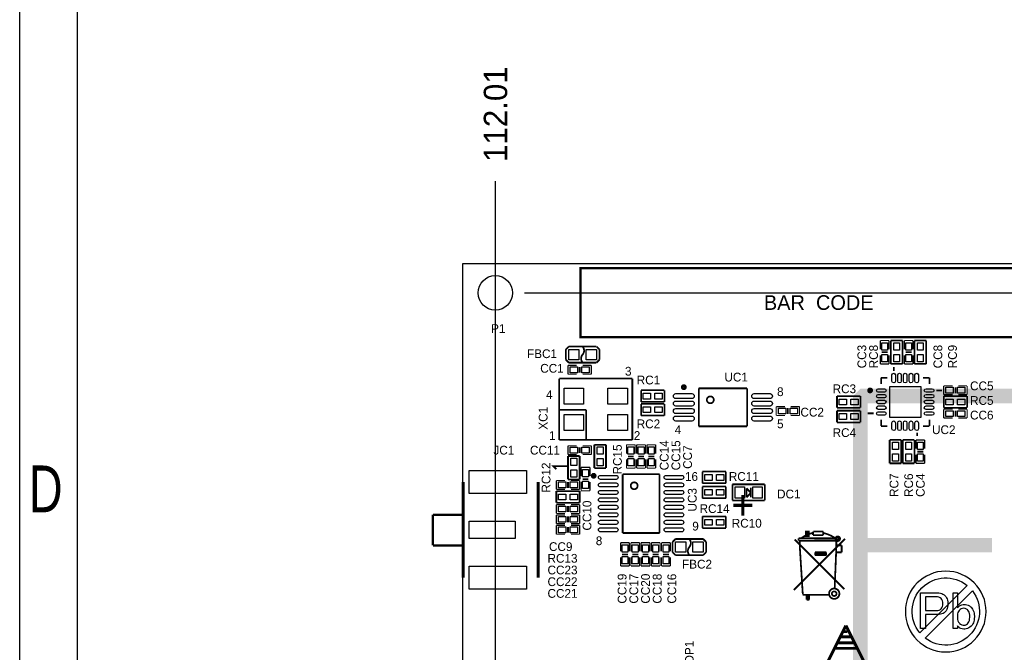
# Model space of a CAD drawing. Extents: x -38 to 372, y -82 to 205.
# Tile 3 of 29: x -38 to 47, y 25 to 80. Entities that reach past the tile are written whole.
import ezdxf

# ---------------------------------------------------------------- set-up
doc = ezdxf.new("R2010")
doc.units = 0
for name, color, linetype in [('BOARD_GEOMETRY_DIMENSION', 2, 'CONTINUOUS'), ('BOARD_GEOMETRY_OUTLINE', 3, 'CONTINUOUS'), ('BOARD_GEOMETRY_SILKSCREEN_TOP', 1, 'CONTINUOUS'), ('PACKAGE_GEOMETRY_SILKSCREEN_TOP', 4, 'CONTINUOUS'), ('PIN_TOP', 5, 'CONTINUOUS'), ('REF_DES_SILKSCREEN_TOP', 6, 'CONTINUOUS')]:
    doc.layers.add(name, color=color, linetype=linetype)

msp = doc.modelspace()

# ---------------------------------------------------------------- linework, layer by layer
at = {"layer": 'BOARD_GEOMETRY_DIMENSION'}
msp.add_lwpolyline([(-38.48354, -81.604612), (-38.48354, 205.395322), (371.516402, 205.395322), (371.516402, -81.604612)], close=True, dxfattribs=at)
for points in [[(-33.48355, 200.395332), (-33.48355, -76.604368)], [(2.845054, 5.08), (2.845054, 65.659)], [(5.37337, 55.96001), (120.4722, 55.96001)]]:
    msp.add_lwpolyline(points, dxfattribs=at)
at = {"layer": 'BOARD_GEOMETRY_DIMENSION', "const_width": 1.27}
for points in [[(50.8, 46.99), (34.798, 46.99), (34.544, 46.736), (34.544, 14.986)], [(34.544, 34.036), (45.974, 34.036)]]:
    msp.add_lwpolyline(points, dxfattribs=at)
at = {"layer": 'BOARD_GEOMETRY_OUTLINE'}
msp.add_lwpolyline([(0, 0), (0, 58.49874), (99.9998, 58.49874), (99.9998, 0)], close=True, dxfattribs=at)
at = {"layer": 'BOARD_GEOMETRY_SILKSCREEN_TOP'}
for points in [[(-38.48354, -81.604612), (-38.48354, 205.395322), (371.516402, 205.395322), (371.516402, -81.604612)], [(41.99001, 28.338272), (41.920414, 28.25369), (41.910254, 28.24353), (41.825672, 28.170886), (41.72966, 28.11145), (41.622726, 28.065984), (41.503854, 28.03271), (41.374568, 28.013406), (41.235376, 28.006548), (40.196262, 28.006548), (40.196262, 26.783792), (39.776654, 26.783792), (39.776654, 29.904182), (41.235376, 29.904182), (41.36771, 29.89707), (41.490646, 29.874718), (41.606724, 29.838396), (41.712642, 29.787088), (41.811448, 29.72054), (41.89222, 29.648912), (41.966896, 29.56306), (42.028364, 29.467302), (42.076878, 29.361384), (42.1132, 29.245306), (42.136314, 29.119322), (42.14749, 28.982924), (42.14749, 28.937712), (42.141394, 28.794202), (42.122344, 28.663138), (42.090848, 28.54325), (42.046398, 28.435046)], [(41.144698, 29.55798), (40.196262, 29.55798), (40.196262, 28.353512), (41.144698, 28.353512), (41.27881, 28.364688), (41.395904, 28.398978), (41.496742, 28.456382), (41.546018, 28.499816), (41.618916, 28.590494), (41.67124, 28.695396), (41.701466, 28.815538), (41.709594, 28.937712), (41.70045, 29.081984), (41.673272, 29.205936), (41.627806, 29.309822), (41.564306, 29.393642), (41.47058, 29.469334), (41.364408, 29.521658), (41.245536, 29.551122)], [(44.153836, 26.984452), (44.064174, 26.906728), (43.964352, 26.844244), (43.855386, 26.797762), (43.737276, 26.76652), (43.60926, 26.750518), (43.533568, 26.74747), (43.397424, 26.75636), (43.276266, 26.784808), (43.171364, 26.832052), (43.080432, 26.897838), (43.004994, 26.98242), (42.968672, 27.040078), (42.968672, 26.783792), (42.60342, 26.783792), (42.60342, 29.904182), (42.968672, 29.904182), (42.968672, 28.590494), (43.057318, 28.686506), (43.15333, 28.763214), (43.257216, 28.820618), (43.367198, 28.859988), (43.484038, 28.880054), (43.551856, 28.882086), (43.68292, 28.873958), (43.803824, 28.849828), (43.916854, 28.809442), (44.02074, 28.753054), (44.116752, 28.68041), (44.153836, 28.645104), (44.22775, 28.5623), (44.290234, 28.46959), (44.342558, 28.367482), (44.38396, 28.256484), (44.414186, 28.136596), (44.435522, 28.007564), (44.444666, 27.868118), (44.445428, 27.805634), (44.440348, 27.665426), (44.424346, 27.533346), (44.396152, 27.410156), (44.357798, 27.29611), (44.308268, 27.191208), (44.247816, 27.09545), (44.177204, 27.008582)], [(43.533568, 28.554172), (43.41749, 28.541218), (43.307508, 28.500832), (43.202606, 28.433268), (43.13301, 28.371546), (43.061382, 28.2829), (43.010836, 28.179014), (42.979848, 28.058872), (42.968672, 27.923744), (42.968672, 27.696668), (42.979848, 27.568652), (43.011852, 27.451558), (43.065446, 27.34564), (43.141138, 27.249882), (43.151298, 27.239722), (43.249088, 27.159966), (43.357038, 27.10561), (43.474132, 27.079194), (43.533568, 27.076146), (43.656758, 27.092402), (43.76547, 27.140916), (43.84421, 27.2034), (43.91279, 27.286204), (43.966384, 27.383994), (44.00677, 27.494992), (44.032932, 27.620976), (44.044108, 27.760168), (44.045124, 27.805634), (44.038012, 27.957018), (44.017692, 28.09113), (43.985434, 28.208224), (43.939206, 28.308046), (43.879516, 28.389834), (43.862498, 28.407868), (43.76166, 28.48864), (43.652694, 28.53817), (43.534584, 28.554172)]]:
    msp.add_lwpolyline(points, close=True, dxfattribs=at)
msp.add_lwpolyline([(-33.48355, 200.395332), (-33.48355, -76.604368)], dxfattribs=at)
for points, const_width in [([(9.144, 40.894), (7.874, 40.894), (8.128, 40.64)], 0.1524), ([(33.2867, 27.051), (25.7683, 12.065)], 0.254), ([(33.0835, 26.5176), (33.4137, 26.5176)], 0.254), ([(40.7797, 12.065), (33.2867, 27.051)], 0.254), ([(32.5755, 25.5524), (33.9725, 25.5524)], 0.254), ([(32.8549, 26.0604), (33.6931, 26.0604)], 0.254), ([(32.3977, 25.0698), (34.2265, 25.0698)], 0.254)]:
    msp.add_lwpolyline(points, dxfattribs=dict(at, const_width=const_width))
for points in [[(45.467524, 28.269946, 1), (38.454076, 28.270454, 1)], [(39.69766, 26.420318, -0.904498), (43.810428, 30.533086)], [(44.273724, 30.05709, -0.879921), (40.173656, 25.957276)]]:
    msp.add_lwpolyline(points, format="xyb", close=True, dxfattribs=at)
at = {"layer": 'PACKAGE_GEOMETRY_SILKSCREEN_TOP'}
for points, const_width in [([(10.242042, 58.117994), (52.241958, 58.117994), (52.241958, 52.118006), (10.242042, 52.118006)], 0.2032), ([(29.8196, 35.2171), (29.8196, 34.8107), (30.0482, 34.8107), (30.0482, 35.2171)], 0.1524)]:
    msp.add_lwpolyline(points, close=True, dxfattribs=dict(at, const_width=const_width))
for points, const_width in [([(9.2075, 51.2953), (8.9535, 51.0413)], 0.1524), ([(11.6205, 51.2953), (9.2075, 51.2953)], 0.1524), ([(11.8745, 51.0413), (11.6205, 51.2953)], 0.1524), ([(36.2712, 51.816), (36.2712, 51.054)], 0.1016), ([(37.0332, 51.816), (36.2712, 51.816)], 0.1016), ([(37.0332, 51.054), (37.0332, 51.816)], 0.1016), ([(37.1856, 49.784), (37.1856, 51.816)], 0.1524), ([(37.1856, 51.816), (38.2016, 51.816)], 0.1524), ([(38.2016, 51.816), (38.2016, 49.784)], 0.1524), ([(38.354, 51.816), (38.354, 51.054)], 0.1016), ([(39.116, 51.816), (38.354, 51.816)], 0.1016), ([(39.116, 51.054), (39.116, 51.816)], 0.1016), ([(39.243, 49.784), (39.243, 51.816)], 0.1524), ([(39.243, 51.816), (40.259, 51.816)], 0.1524), ([(40.259, 51.816), (40.259, 49.784)], 0.1524), ([(8.9535, 51.0413), (8.9535, 50.1523)], 0.1524), ([(11.8745, 50.1523), (11.8745, 51.0413)], 0.1524), ([(36.2712, 50.546), (36.2712, 49.784)], 0.1016), ([(36.3982, 50.8), (36.9062, 50.8)], 0.1524), ([(37.0332, 49.784), (37.0332, 50.546)], 0.1016), ([(38.354, 50.546), (38.354, 49.784)], 0.1016), ([(38.481, 50.8), (38.989, 50.8)], 0.1524), ([(39.116, 49.784), (39.116, 50.546)], 0.1016), ([(8.9535, 50.1523), (9.2075, 49.8983)], 0.1524), ([(9.144, 49.657), (9.144, 48.895)], 0.1016), ([(9.906, 49.657), (9.144, 49.657)], 0.1016), ([(9.2075, 49.8983), (11.6205, 49.8983)], 0.1524), ([(11.176, 49.657), (10.414, 49.657)], 0.1016), ([(11.176, 48.895), (11.176, 49.657)], 0.1016), ([(11.6205, 49.8983), (11.8745, 50.1523)], 0.1524), ([(36.2712, 49.784), (37.0332, 49.784)], 0.1016), ([(38.2016, 49.784), (37.1856, 49.784)], 0.1524), ([(38.354, 49.784), (39.116, 49.784)], 0.1016), ([(40.259, 49.784), (39.243, 49.784)], 0.1524), ([(9.144, 48.895), (9.906, 48.895)], 0.1016), ([(10.16, 49.53), (10.16, 49.022)], 0.1524), ([(10.414, 48.895), (11.176, 48.895)], 0.1016), ([(37.446966, 49.1744), (37.446966, 49.53)], 0.1524), ([(8.382, 48.514), (8.382, 43.18)], 0.1524), ([(14.732, 48.514), (8.382, 48.514)], 0.1524), ([(14.732, 43.18), (14.732, 48.514)], 0.1524), ([(36.337494, 48.582072), (36.887658, 48.582072)], 0.1524), ([(36.337494, 48.031908), (36.337494, 48.582072)], 0.1524), ([(40.537638, 48.582072), (39.987474, 48.582072)], 0.1524), ([(40.537638, 48.031908), (40.537638, 48.582072)], 0.1524), ([(41.783, 47.879), (41.783, 47.117)], 0.1016), ([(42.545, 47.879), (41.783, 47.879)], 0.1016), ([(43.815, 47.879), (43.053, 47.879)], 0.1016), ([(43.815, 47.117), (43.815, 47.879)], 0.1016), ([(15.494, 47.498), (17.526, 47.498)], 0.1524), ([(15.494, 46.482), (15.494, 47.498)], 0.1524), ([(17.526, 47.498), (17.526, 46.482)], 0.1524), ([(20.505928, 47.664878), (24.705818, 47.664878)], 0.1524), ([(20.505928, 44.36491), (20.505928, 47.664878)], 0.1524), ([(24.705818, 47.664878), (24.705818, 44.36491)], 0.1524), ([(32.512, 46.99), (34.544, 46.99)], 0.1524), ([(32.512, 45.974), (32.512, 46.99)], 0.1524), ([(34.544, 46.99), (34.544, 45.974)], 0.1524), ([(41.129966, 47.4726), (41.637966, 47.4726)], 0.1524), ([(41.783, 46.99), (43.815, 46.99)], 0.1524), ([(41.783, 45.974), (41.783, 46.99)], 0.1524), ([(41.783, 47.117), (42.545, 47.117)], 0.1016), ([(42.799, 47.752), (42.799, 47.244)], 0.1524), ([(43.053, 47.117), (43.815, 47.117)], 0.1016), ([(43.815, 46.99), (43.815, 45.974)], 0.1524), ([(17.526, 46.482), (15.494, 46.482)], 0.1524), ([(15.494, 46.313598), (17.526, 46.313598)], 0.1524), ([(15.494, 45.297598), (15.494, 46.313598)], 0.1524), ([(17.526, 46.313598), (17.526, 45.297598)], 0.1524), ([(8.382, 45.7962), (10.7188, 45.7962)], 0.1524), ([(10.7188, 45.7962), (10.7188, 43.18)], 0.1524), ([(17.526, 45.297598), (15.494, 45.297598)], 0.1524), ([(27.2288, 46.071028), (27.2288, 45.309028)], 0.1016), ([(27.9908, 46.071028), (27.2288, 46.071028)], 0.1016), ([(27.2288, 45.309028), (27.9908, 45.309028)], 0.1016), ([(28.2448, 45.944028), (28.2448, 45.436028)], 0.1524), ([(29.2608, 46.071028), (28.4988, 46.071028)], 0.1016), ([(28.4988, 45.309028), (29.2608, 45.309028)], 0.1016), ([(29.2608, 45.309028), (29.2608, 46.071028)], 0.1016), ([(34.544, 45.974), (32.512, 45.974)], 0.1524), ([(32.512, 45.72), (34.544, 45.72)], 0.1524), ([(32.512, 44.704), (32.512, 45.72)], 0.1524), ([(34.544, 45.72), (34.544, 44.704)], 0.1524), ([(35.694366, 45.4914), (35.186366, 45.4914)], 0.1524), ([(43.815, 45.974), (41.783, 45.974)], 0.1524), ([(41.783, 45.847), (41.783, 45.085)], 0.1016), ([(42.545, 45.847), (41.783, 45.847)], 0.1016), ([(42.799, 45.72), (42.799, 45.212)], 0.1524), ([(43.815, 45.847), (43.053, 45.847)], 0.1016), ([(43.815, 45.085), (43.815, 45.847)], 0.1016), ([(34.544, 44.704), (32.512, 44.704)], 0.1524), ([(36.337494, 44.932092), (36.337494, 44.381928)], 0.1524), ([(40.537638, 44.932092), (40.537638, 44.381928)], 0.1524), ([(41.783, 45.085), (42.545, 45.085)], 0.1016), ([(43.053, 45.085), (43.815, 45.085)], 0.1016), ([(24.705818, 44.36491), (20.505928, 44.36491)], 0.1524), ([(36.337494, 44.381928), (36.887658, 44.381928)], 0.1524), ([(39.478966, 43.815), (39.478966, 43.5356)], 0.1524), ([(40.537638, 44.381928), (39.987474, 44.381928)], 0.1524), ([(8.382, 43.18), (14.732, 43.18)], 0.1524), ([(11.43, 40.728646), (11.43, 42.760646)], 0.1524), ([(11.43, 42.760646), (12.446, 42.760646)], 0.1524), ([(12.446, 42.760646), (12.446, 40.728646)], 0.1524), ([(14.224, 42.760646), (14.224, 41.998646)], 0.1016), ([(14.986, 42.760646), (14.224, 42.760646)], 0.1016), ([(14.986, 41.998646), (14.986, 42.760646)], 0.1016), ([(15.113, 42.760646), (15.113, 41.998646)], 0.1016), ([(15.875, 42.760646), (15.113, 42.760646)], 0.1016), ([(15.875, 41.998646), (15.875, 42.760646)], 0.1016), ([(16.002, 42.760646), (16.002, 41.998646)], 0.1016), ([(16.764, 42.760646), (16.002, 42.760646)], 0.1016), ([(16.764, 41.998646), (16.764, 42.760646)], 0.1016), ([(37.084, 43.18), (38.1, 43.18)], 0.1524), ([(37.084, 41.148), (37.084, 43.18)], 0.1524), ([(38.1, 43.18), (38.1, 41.148)], 0.1524), ([(38.227, 43.18), (39.243, 43.18)], 0.1524), ([(38.227, 41.148), (38.227, 43.18)], 0.1524), ([(39.243, 43.18), (39.243, 41.148)], 0.1524), ([(39.37, 43.18), (39.37, 42.418)], 0.1016), ([(40.132, 43.18), (39.37, 43.18)], 0.1016), ([(40.132, 42.418), (40.132, 43.18)], 0.1016), ([(9.144, 42.672), (9.144, 41.91)], 0.1016), ([(9.906, 42.672), (9.144, 42.672)], 0.1016), ([(9.144, 41.91), (9.906, 41.91)], 0.1016), ([(10.16, 42.545), (10.16, 42.037)], 0.1524), ([(11.176, 42.672), (10.414, 42.672)], 0.1016), ([(10.414, 41.91), (11.176, 41.91)], 0.1016), ([(11.176, 41.91), (11.176, 42.672)], 0.1016), ([(39.37, 41.91), (39.37, 41.148)], 0.1016), ([(40.005, 42.164), (39.497, 42.164)], 0.1524), ([(40.132, 41.148), (40.132, 41.91)], 0.1016), ([(9.144, 39.751), (9.144, 41.783)], 0.1524), ([(9.144, 41.783), (10.16, 41.783)], 0.1524), ([(10.16, 41.783), (10.16, 39.751)], 0.1524), ([(14.224, 41.490646), (14.224, 40.728646)], 0.1016), ([(14.351, 41.744646), (14.859, 41.744646)], 0.1524), ([(14.986, 40.728646), (14.986, 41.490646)], 0.1016), ([(15.113, 41.490646), (15.113, 40.728646)], 0.1016), ([(15.24, 41.744646), (15.748, 41.744646)], 0.1524), ([(15.875, 40.728646), (15.875, 41.490646)], 0.1016), ([(16.002, 41.490646), (16.002, 40.728646)], 0.1016), ([(16.129, 41.744646), (16.637, 41.744646)], 0.1524), ([(16.764, 40.728646), (16.764, 41.490646)], 0.1016), ([(38.1, 41.148), (37.084, 41.148)], 0.1524), ([(39.243, 41.148), (38.227, 41.148)], 0.1524), ([(39.37, 41.148), (40.132, 41.148)], 0.1016), ([(10.287, 40.79621), (10.287, 40.03421)], 0.1016), ([(11.049, 40.79621), (10.287, 40.79621)], 0.1016), ([(11.049, 40.03421), (11.049, 40.79621)], 0.1016), ([(12.446, 40.728646), (11.43, 40.728646)], 0.1524), ([(13.8938, 40.197278), (13.8938, 35.097212)], 0.1524), ([(17.093946, 40.197278), (13.8938, 40.197278)], 0.1524), ([(14.224, 40.728646), (14.986, 40.728646)], 0.1016), ([(15.113, 40.728646), (15.875, 40.728646)], 0.1016), ([(16.002, 40.728646), (16.764, 40.728646)], 0.1016), ([(17.093946, 35.097212), (17.093946, 40.197278)], 0.1524), ([(20.828, 40.43045), (22.86, 40.43045)], 0.1524), ([(20.828, 39.41445), (20.828, 40.43045)], 0.1524), ([(22.86, 40.43045), (22.86, 39.41445)], 0.1524), ([(0.048006, 31.222442), (0.048006, 39.5224)], 0.254), ([(6.547866, 31.222442), (6.547866, 39.5224)], 0.254), ([(8.128, 39.65321), (8.128, 38.89121)], 0.1016), ([(8.89, 39.65321), (8.128, 39.65321)], 0.1016), ([(10.16, 39.751), (9.144, 39.751)], 0.1524), ([(9.144, 39.01821), (9.144, 39.52621)], 0.1524), ([(10.16, 39.65321), (9.398, 39.65321)], 0.1016), ([(10.16, 38.89121), (10.16, 39.65321)], 0.1016), ([(10.287, 39.52621), (10.287, 38.76421)], 0.1016), ([(10.414, 39.78021), (10.922, 39.78021)], 0.1524), ([(11.049, 38.76421), (11.049, 39.52621)], 0.1016), ([(22.86, 39.41445), (20.828, 39.41445)], 0.1524), ([(23.433532, 37.9222), (23.433532, 39.322248)], 0.1524), ([(23.433532, 39.322248), (26.233374, 39.322248)], 0.1524), ([(26.233374, 39.322248), (26.233374, 37.9222)], 0.1524), ([(8.128, 38.735), (10.16, 38.735)], 0.1524), ([(8.128, 37.719), (8.128, 38.735)], 0.1524), ([(8.128, 38.89121), (8.89, 38.89121)], 0.1016), ([(9.398, 38.89121), (10.16, 38.89121)], 0.1016), ([(10.16, 38.735), (10.16, 37.719)], 0.1524), ([(10.287, 38.76421), (11.049, 38.76421)], 0.1016), ([(20.828, 39.130224), (22.86, 39.130224)], 0.1524), ([(20.828, 38.114224), (20.828, 39.130224)], 0.1524), ([(22.86, 39.130224), (22.86, 38.114224)], 0.1524), ([(24.642572, 38.190424), (24.642572, 38.977824)], 0.1524), ([(24.642572, 38.977824), (25.023572, 38.596824)], 0.1524), ([(25.023572, 38.571424), (24.642572, 38.190424)], 0.1524), ([(25.023572, 38.190424), (25.023572, 39.028624)], 0.1524), ([(25.023572, 38.596824), (25.023572, 38.571424)], 0.1524), ([(10.16, 37.719), (8.128, 37.719)], 0.1524), ([(22.86, 38.114224), (20.828, 38.114224)], 0.1524), ([(26.233374, 37.9222), (23.433532, 37.9222)], 0.1524), ([(-2.5908, 36.6776), (-2.5908, 34.0106)], 0.2032), ([(0.048006, 36.6776), (-2.5908, 36.6776)], 0.2032), ([(8.128, 37.553646), (8.128, 36.791646)], 0.1016), ([(8.89, 37.553646), (8.128, 37.553646)], 0.1016), ([(8.128, 36.791646), (8.89, 36.791646)], 0.1016), ([(9.144, 36.918646), (9.144, 37.426646)], 0.1524), ([(10.16, 37.553646), (9.398, 37.553646)], 0.1016), ([(9.398, 36.791646), (10.16, 36.791646)], 0.1016), ([(10.16, 36.791646), (10.16, 37.553646)], 0.1016), ([(8.128, 36.664646), (8.128, 35.902646)], 0.1016), ([(8.89, 36.664646), (8.128, 36.664646)], 0.1016), ([(8.128, 35.902646), (8.89, 35.902646)], 0.1016), ([(9.144, 36.029646), (9.144, 36.537646)], 0.1524), ([(10.16, 36.664646), (9.398, 36.664646)], 0.1016), ([(9.398, 35.902646), (10.16, 35.902646)], 0.1016), ([(10.16, 35.902646), (10.16, 36.664646)], 0.1016), ([(20.828, 36.53028), (22.86, 36.53028)], 0.1524), ([(20.828, 35.51428), (20.828, 36.53028)], 0.1524), ([(22.86, 36.53028), (22.86, 35.51428)], 0.1524), ([(8.128, 35.753294), (8.128, 34.991294)], 0.1016), ([(8.89, 35.753294), (8.128, 35.753294)], 0.1016), ([(9.144, 35.118294), (9.144, 35.626294)], 0.1524), ([(10.16, 35.753294), (9.398, 35.753294)], 0.1016), ([(10.16, 34.991294), (10.16, 35.753294)], 0.1016), ([(13.8938, 35.097212), (17.093946, 35.097212)], 0.1524), ([(22.86, 35.51428), (20.828, 35.51428)], 0.1524), ([(29.9466, 35.2171), (29.9212, 35.2171), (29.9212, 34.8615)], 0.1524), ([(30.4292, 34.9123), (30.4292, 35.2171)], 0.1524), ([(30.4546, 35.2171), (31.3182, 35.2171)], 0.1524), ([(31.3182, 34.9123), (31.3182, 35.2171)], 0.1524), ([(8.128, 34.991294), (8.89, 34.991294)], 0.1016), ([(9.398, 34.991294), (10.16, 34.991294)], 0.1016), ([(13.716, 34.251646), (13.716, 33.489646)], 0.1016), ([(14.478, 34.251646), (13.716, 34.251646)], 0.1016), ([(14.478, 33.489646), (14.478, 34.251646)], 0.1016), ([(14.605, 34.251646), (14.605, 33.489646)], 0.1016), ([(15.367, 34.251646), (14.605, 34.251646)], 0.1016), ([(15.367, 33.489646), (15.367, 34.251646)], 0.1016), ([(15.494, 34.251646), (15.494, 33.489646)], 0.1016), ([(16.256, 34.251646), (15.494, 34.251646)], 0.1016), ([(16.256, 33.489646), (16.256, 34.251646)], 0.1016), ([(16.383, 34.251646), (16.383, 33.489646)], 0.1016), ([(17.145, 34.251646), (16.383, 34.251646)], 0.1016), ([(17.145, 33.489646), (17.145, 34.251646)], 0.1016), ([(17.272, 34.251646), (17.272, 33.489646)], 0.1016), ([(18.034, 34.251646), (17.272, 34.251646)], 0.1016), ([(18.034, 33.489646), (18.034, 34.251646)], 0.1016), ([(18.4785, 34.569146), (18.2245, 34.315146)], 0.1524), ([(18.2245, 34.315146), (18.2245, 33.426146)], 0.1524), ([(20.8915, 34.569146), (18.4785, 34.569146)], 0.1524), ([(21.1455, 34.315146), (20.8915, 34.569146)], 0.1524), ([(21.1455, 33.426146), (21.1455, 34.315146)], 0.1524), ([(33.2105, 34.5948), (28.7655, 30.1498)], 0.1524), ([(33.147, 30.2133), (28.829, 34.5313)], 0.1524), ([(29.16936, 34.6202), (29.16936, 34.41954)], 0.1524), ([(32.4358, 34.4297), (29.16936, 34.41954)], 0.1524), ([(32.385, 34.6329), (29.1846, 34.6329)], 0.1524), ([(29.27604, 34.41954), (29.2862, 33.7947)], 0.1524), ([(31.3182, 34.9123), (30.4292, 34.9123)], 0.1524), ([(32.4612, 34.6329), (32.4358, 33.4137)], 0.1524), ([(-2.5908, 34.0106), (0.048006, 34.0106)], 0.2032), ([(18.2245, 33.426146), (18.4785, 33.172146)], 0.1524), ([(20.8915, 33.172146), (21.1455, 33.426146)], 0.1524), ([(29.2862, 33.7947), (29.5402, 29.7561)], 0.1524), ([(31.5722, 33.4137), (30.607, 33.4137)], 0.1524), ([(30.607, 33.4137), (30.607, 33.1597)], 0.1524), ([(31.5722, 33.2867), (30.607, 33.2867)], 0.1524), ([(31.5722, 33.4137), (31.5722, 33.1597)], 0.1524), ([(32.4358, 33.4137), (32.3088, 30.2641)], 0.1524), ([(32.9184, 33.4137), (32.4358, 33.4137)], 0.1524), ([(32.9184, 34.0233), (32.4612, 34.0233)], 0.1524), ([(32.9184, 33.4137), (32.9184, 34.0233)], 0.1524), ([(13.716, 32.981646), (13.716, 32.219646)], 0.1016), ([(14.351, 33.235646), (13.843, 33.235646)], 0.1524), ([(14.478, 32.219646), (14.478, 32.981646)], 0.1016), ([(14.605, 32.981646), (14.605, 32.219646)], 0.1016), ([(15.24, 33.235646), (14.732, 33.235646)], 0.1524), ([(15.367, 32.219646), (15.367, 32.981646)], 0.1016), ([(15.494, 32.981646), (15.494, 32.219646)], 0.1016), ([(16.129, 33.235646), (15.621, 33.235646)], 0.1524), ([(16.256, 32.219646), (16.256, 32.981646)], 0.1016), ([(16.383, 32.981646), (16.383, 32.219646)], 0.1016), ([(17.018, 33.235646), (16.51, 33.235646)], 0.1524), ([(17.145, 32.219646), (17.145, 32.981646)], 0.1016), ([(17.272, 32.981646), (17.272, 32.219646)], 0.1016), ([(17.907, 33.235646), (17.399, 33.235646)], 0.1524), ([(18.034, 32.219646), (18.034, 32.981646)], 0.1016), ([(18.4785, 33.172146), (20.8915, 33.172146)], 0.1524), ([(31.5722, 33.1597), (30.607, 33.1597)], 0.1524), ([(13.716, 32.219646), (14.478, 32.219646)], 0.1016), ([(14.605, 32.219646), (15.367, 32.219646)], 0.1016), ([(15.494, 32.219646), (16.256, 32.219646)], 0.1016), ([(16.383, 32.219646), (17.145, 32.219646)], 0.1016), ([(17.272, 32.219646), (18.034, 32.219646)], 0.1016), ([(29.5402, 29.7307), (31.8008, 29.7307)], 0.1524), ([(29.6418, 29.7307), (29.8704, 29.7307)], 0.1524), ([(29.8704, 29.7307), (29.8704, 29.2989)], 0.1524), ([(29.8704, 29.2989), (30.099, 29.2989)], 0.1524), ([(29.972, 29.7307), (29.972, 29.2989)], 0.1524), ([(30.099, 29.7307), (30.099, 29.2989)], 0.1524)]:
    msp.add_lwpolyline(points, dxfattribs=dict(at, const_width=const_width))
at = {"layer": 'PACKAGE_GEOMETRY_SILKSCREEN_TOP', "const_width": 0.1524}
for points in [[(10.414254, 51.2953, -0.366136), (10.414254, 50.5968)], [(10.414254, 50.5968), (10.414, 50.5968, 0.366308), (10.414, 49.8983)], [(30.4038, 35.0901, 0.136781), (29.4132, 34.6329)], [(32.4358, 34.5821, 0.107964), (31.3436, 35.0901)], [(19.684746, 33.870646), (19.685, 33.870646, 0.366308), (19.685, 34.569146)], [(32.4866, 34.6329), (32.4866, 34.6583, -1), (32.639, 34.6583), (32.639, 34.5567, -1), (32.5374, 34.5567), (32.5374, 34.5821)], [(19.684746, 33.172146, -0.366136), (19.684746, 33.870646)]]:
    msp.add_lwpolyline(points, format="xyb", dxfattribs=at)
at = {"layer": 'PACKAGE_GEOMETRY_SILKSCREEN_TOP'}
for points, const_width in [([(19.330924, 47.764954, 1), (19.080988, 47.764954, 1)], 0.254), ([(21.8059, 46.66488, 1), (21.205952, 46.66488, 1)], 0.1524), ([(35.512502, 47.481998, 1), (35.262566, 47.481998, 1)], 0.254), ([(11.498834, 40.063166, 1), (11.248898, 40.063166, 1)], 0.254), ([(15.193772, 39.19728, 1), (14.593824, 39.19728, 1)], 0.1524), ([(32.37484, 34.5948, 1), (32.77616, 34.5948, 1), (32.37484, 34.5948)], 0.1524), ([(31.82112, 29.8196, 1), (32.72028, 29.8196, 1), (31.82112, 29.8196)], 0.1524), ([(32.07004, 29.8196, 1), (32.47136, 29.8196, 1), (32.07004, 29.8196)], 0.1524)]:
    msp.add_lwpolyline(points, format="xyb", close=True, dxfattribs=dict(at, const_width=const_width))
at = {"layer": 'PIN_TOP'}
for points in [[(36.9062, 50.9905), (36.3982, 50.9905), (36.3982, 51.6255), (36.9062, 51.6255)], [(37.4396, 51.6255), (37.9476, 51.6255), (37.9476, 50.9905), (37.4396, 50.9905)], [(38.989, 50.9905), (38.481, 50.9905), (38.481, 51.6255), (38.989, 51.6255)], [(39.497, 51.6255), (40.005, 51.6255), (40.005, 50.9905), (39.497, 50.9905)], [(10.0965, 51.0413), (10.0965, 50.1523), (9.2075, 50.1523), (9.2075, 51.0413)], [(11.6205, 51.0413), (11.6205, 50.1523), (10.7315, 50.1523), (10.7315, 51.0413)], [(36.9062, 49.9745), (36.3982, 49.9745), (36.3982, 50.6095), (36.9062, 50.6095)], [(37.4396, 50.6095), (37.9476, 50.6095), (37.9476, 49.9745), (37.4396, 49.9745)], [(38.989, 49.9745), (38.481, 49.9745), (38.481, 50.6095), (38.989, 50.6095)], [(39.497, 50.6095), (40.005, 50.6095), (40.005, 49.9745), (39.497, 49.9745)], [(9.3345, 49.022), (9.3345, 49.53), (9.9695, 49.53), (9.9695, 49.022)], [(10.3505, 49.022), (10.3505, 49.53), (10.9855, 49.53), (10.9855, 49.022)], [(8.8011, 46.2915), (8.8011, 47.6885), (10.5029, 47.6885), (10.5029, 46.2915)], [(12.6111, 46.2915), (12.6111, 47.6885), (14.3129, 47.6885), (14.3129, 46.2915)], [(16.3195, 47.244), (16.3195, 46.736), (15.6845, 46.736), (15.6845, 47.244)], [(17.3355, 47.244), (17.3355, 46.736), (16.7005, 46.736), (16.7005, 47.244)], [(37.091366, 45.1358), (37.091366, 47.8282), (39.783766, 47.8282), (39.783766, 45.1358)], [(41.9735, 47.244), (41.9735, 47.752), (42.6085, 47.752), (42.6085, 47.244)], [(42.9895, 47.244), (42.9895, 47.752), (43.6245, 47.752), (43.6245, 47.244)], [(32.7025, 46.228), (32.7025, 46.736), (33.3375, 46.736), (33.3375, 46.228)], [(33.7185, 46.228), (33.7185, 46.736), (34.3535, 46.736), (34.3535, 46.228)], [(42.6085, 46.736), (42.6085, 46.228), (41.9735, 46.228), (41.9735, 46.736)], [(43.6245, 46.736), (43.6245, 46.228), (42.9895, 46.228), (42.9895, 46.736)], [(8.8011, 44.0055), (8.8011, 45.4025), (10.5029, 45.4025), (10.5029, 44.0055)], [(12.6111, 44.0055), (12.6111, 45.4025), (14.3129, 45.4025), (14.3129, 44.0055)], [(16.3195, 46.059598), (16.3195, 45.551598), (15.6845, 45.551598), (15.6845, 46.059598)], [(17.3355, 46.059598), (17.3355, 45.551598), (16.7005, 45.551598), (16.7005, 46.059598)], [(27.4193, 45.436028), (27.4193, 45.944028), (28.0543, 45.944028), (28.0543, 45.436028)], [(28.4353, 45.436028), (28.4353, 45.944028), (29.0703, 45.944028), (29.0703, 45.436028)], [(32.7025, 44.958), (32.7025, 45.466), (33.3375, 45.466), (33.3375, 44.958)], [(33.7185, 44.958), (33.7185, 45.466), (34.3535, 45.466), (34.3535, 44.958)], [(41.9735, 45.212), (41.9735, 45.72), (42.6085, 45.72), (42.6085, 45.212)], [(42.9895, 45.212), (42.9895, 45.72), (43.6245, 45.72), (43.6245, 45.212)], [(37.846, 42.3545), (37.338, 42.3545), (37.338, 42.9895), (37.846, 42.9895)], [(38.989, 42.3545), (38.481, 42.3545), (38.481, 42.9895), (38.989, 42.9895)], [(39.497, 42.9895), (40.005, 42.9895), (40.005, 42.3545), (39.497, 42.3545)], [(9.3345, 42.037), (9.3345, 42.545), (9.9695, 42.545), (9.9695, 42.037)], [(10.3505, 42.037), (10.3505, 42.545), (10.9855, 42.545), (10.9855, 42.037)], [(11.684, 42.570146), (12.192, 42.570146), (12.192, 41.935146), (11.684, 41.935146)], [(14.859, 41.935146), (14.351, 41.935146), (14.351, 42.570146), (14.859, 42.570146)], [(15.748, 41.935146), (15.24, 41.935146), (15.24, 42.570146), (15.748, 42.570146)], [(16.637, 41.935146), (16.129, 41.935146), (16.129, 42.570146), (16.637, 42.570146)], [(37.846, 41.3385), (37.338, 41.3385), (37.338, 41.9735), (37.846, 41.9735)], [(38.989, 41.3385), (38.481, 41.3385), (38.481, 41.9735), (38.989, 41.9735)], [(39.497, 41.9735), (40.005, 41.9735), (40.005, 41.3385), (39.497, 41.3385)], [(9.398, 41.5925), (9.906, 41.5925), (9.906, 40.9575), (9.398, 40.9575)], [(11.684, 41.554146), (12.192, 41.554146), (12.192, 40.919146), (11.684, 40.919146)], [(14.859, 40.919146), (14.351, 40.919146), (14.351, 41.554146), (14.859, 41.554146)], [(15.748, 40.919146), (15.24, 40.919146), (15.24, 41.554146), (15.748, 41.554146)], [(16.637, 40.919146), (16.129, 40.919146), (16.129, 41.554146), (16.637, 41.554146)], [(0.5461, 38.5191), (0.5461, 40.5257), (5.5499, 40.5257), (5.5499, 38.5191)], [(9.398, 40.5765), (9.906, 40.5765), (9.906, 39.9415), (9.398, 39.9415)], [(10.922, 39.97071), (10.414, 39.97071), (10.414, 40.60571), (10.922, 40.60571)], [(8.9535, 39.52621), (8.9535, 39.01821), (8.3185, 39.01821), (8.3185, 39.52621)], [(9.9695, 39.52621), (9.9695, 39.01821), (9.3345, 39.01821), (9.3345, 39.52621)], [(10.922, 38.95471), (10.414, 38.95471), (10.414, 39.58971), (10.922, 39.58971)], [(21.6535, 40.17645), (21.6535, 39.66845), (21.0185, 39.66845), (21.0185, 40.17645)], [(22.6695, 40.17645), (22.6695, 39.66845), (22.0345, 39.66845), (22.0345, 40.17645)], [(21.6535, 38.876224), (21.6535, 38.368224), (21.0185, 38.368224), (21.0185, 38.876224)], [(22.6695, 38.876224), (22.6695, 38.368224), (22.0345, 38.368224), (22.0345, 38.876224)], [(23.651972, 38.126924), (23.651972, 39.117524), (24.464772, 39.117524), (24.464772, 38.126924)], [(25.202134, 38.126924), (25.202134, 39.117524), (26.014934, 39.117524), (26.014934, 38.126924)], [(8.9535, 38.481), (8.9535, 37.973), (8.3185, 37.973), (8.3185, 38.481)], [(9.9695, 38.481), (9.9695, 37.973), (9.3345, 37.973), (9.3345, 38.481)], [(8.9535, 37.426646), (8.9535, 36.918646), (8.3185, 36.918646), (8.3185, 37.426646)], [(9.9695, 37.426646), (9.9695, 36.918646), (9.3345, 36.918646), (9.3345, 37.426646)], [(0.553974, 34.622994), (0.553974, 36.121594), (4.541774, 36.121594), (4.541774, 34.622994)], [(8.9535, 36.537646), (8.9535, 36.029646), (8.3185, 36.029646), (8.3185, 36.537646)], [(9.9695, 36.537646), (9.9695, 36.029646), (9.3345, 36.029646), (9.3345, 36.537646)], [(21.6535, 36.27628), (21.6535, 35.76828), (21.0185, 35.76828), (21.0185, 36.27628)], [(22.6695, 36.27628), (22.6695, 35.76828), (22.0345, 35.76828), (22.0345, 36.27628)], [(8.9535, 35.626294), (8.9535, 35.118294), (8.3185, 35.118294), (8.3185, 35.626294)], [(9.9695, 35.626294), (9.9695, 35.118294), (9.3345, 35.118294), (9.3345, 35.626294)], [(18.4785, 33.426146), (18.4785, 34.315146), (19.3675, 34.315146), (19.3675, 33.426146)], [(20.0025, 33.426146), (20.0025, 34.315146), (20.8915, 34.315146), (20.8915, 33.426146)], [(13.843, 34.061146), (14.351, 34.061146), (14.351, 33.426146), (13.843, 33.426146)], [(14.732, 34.061146), (15.24, 34.061146), (15.24, 33.426146), (14.732, 33.426146)], [(15.621, 34.061146), (16.129, 34.061146), (16.129, 33.426146), (15.621, 33.426146)], [(16.51, 34.061146), (17.018, 34.061146), (17.018, 33.426146), (16.51, 33.426146)], [(17.399, 34.061146), (17.907, 34.061146), (17.907, 33.426146), (17.399, 33.426146)], [(13.843, 33.045146), (14.351, 33.045146), (14.351, 32.410146), (13.843, 32.410146)], [(14.732, 33.045146), (15.24, 33.045146), (15.24, 32.410146), (14.732, 32.410146)], [(15.621, 33.045146), (16.129, 33.045146), (16.129, 32.410146), (15.621, 32.410146)], [(16.51, 33.045146), (17.018, 33.045146), (17.018, 32.410146), (16.51, 32.410146)], [(17.399, 33.045146), (17.907, 33.045146), (17.907, 32.410146), (17.399, 32.410146)], [(0.5461, 30.219142), (0.5461, 32.225742), (5.5499, 32.225742), (5.5499, 30.219142)]]:
    msp.add_lwpolyline(points, close=True, dxfattribs=at)
for points in [[(37.589968, 48.823626), (37.589968, 48.290226, -1), (37.285168, 48.290226), (37.285168, 48.823626, -1)], [(38.08984, 48.823626), (38.08984, 48.290226, -1), (37.78504, 48.290226), (37.78504, 48.823626, -1)], [(38.589966, 48.823626), (38.589966, 48.290226, -1), (38.285166, 48.290226), (38.285166, 48.823626, -1)], [(39.089838, 48.823626), (39.089838, 48.290226, -1), (38.785038, 48.290226), (38.785038, 48.823626, -1)], [(39.589964, 48.823626), (39.589964, 48.290226, -1), (39.285164, 48.290226), (39.285164, 48.823626, -1)], [(19.891756, 46.7741), (18.520156, 46.7741, -1), (18.520156, 47.2059), (19.891756, 47.2059, -1)], [(26.691844, 46.7741), (25.320244, 46.7741, -1), (25.320244, 47.2059), (26.691844, 47.2059, -1)], [(36.62934, 47.329598), (36.09594, 47.329598, -1), (36.09594, 47.634398), (36.62934, 47.634398, -1)], [(36.62934, 46.829472), (36.09594, 46.829472, -1), (36.09594, 47.134272), (36.62934, 47.134272, -1)], [(40.779192, 47.329598), (40.245792, 47.329598, -1), (40.245792, 47.634398), (40.779192, 47.634398, -1)], [(40.779192, 46.829472), (40.245792, 46.829472, -1), (40.245792, 47.134272), (40.779192, 47.134272, -1)], [(19.891756, 46.124114), (18.520156, 46.124114, -1), (18.520156, 46.555914), (19.891756, 46.555914, -1)], [(26.691844, 46.124114), (25.320244, 46.124114, -1), (25.320244, 46.555914), (26.691844, 46.555914, -1)], [(36.62934, 46.3296), (36.09594, 46.3296, -1), (36.09594, 46.6344), (36.62934, 46.6344, -1)], [(40.779192, 46.3296), (40.245792, 46.3296, -1), (40.245792, 46.6344), (40.779192, 46.6344, -1)], [(19.891756, 45.474128), (18.520156, 45.474128, -1), (18.520156, 45.905928), (19.891756, 45.905928, -1)], [(26.691844, 45.474128), (25.320244, 45.474128, -1), (25.320244, 45.905928), (26.691844, 45.905928, -1)], [(36.62934, 45.829474), (36.09594, 45.829474, -1), (36.09594, 46.134274), (36.62934, 46.134274, -1)], [(36.62934, 45.329602), (36.09594, 45.329602, -1), (36.09594, 45.634402), (36.62934, 45.634402, -1)], [(40.779192, 45.829474), (40.245792, 45.829474, -1), (40.245792, 46.134274), (40.779192, 46.134274, -1)], [(40.779192, 45.329602), (40.245792, 45.329602, -1), (40.245792, 45.634402), (40.779192, 45.634402, -1)], [(19.891756, 44.824142), (18.520156, 44.824142, -1), (18.520156, 45.255942), (19.891756, 45.255942, -1)], [(26.691844, 44.824142), (25.320244, 44.824142, -1), (25.320244, 45.255942), (26.691844, 45.255942, -1)], [(37.589968, 44.673774), (37.589968, 44.140374, -1), (37.285168, 44.140374), (37.285168, 44.673774, -1)], [(38.08984, 44.673774), (38.08984, 44.140374, -1), (37.78504, 44.140374), (37.78504, 44.673774, -1)], [(38.589966, 44.673774), (38.589966, 44.140374, -1), (38.285166, 44.140374), (38.285166, 44.673774, -1)], [(39.089838, 44.673774), (39.089838, 44.140374, -1), (38.785038, 44.140374), (38.785038, 44.673774, -1)], [(39.589964, 44.673774), (39.589964, 44.140374, -1), (39.285164, 44.140374), (39.285164, 44.673774, -1)], [(13.316966, 39.74465), (11.970766, 39.74465, -1), (11.970766, 40.10025), (13.316966, 40.10025, -1)], [(13.316966, 39.09441), (11.970766, 39.09441, -1), (11.970766, 39.45001), (13.316966, 39.45001, -1)], [(19.01698, 39.74465), (17.67078, 39.74465, -1), (17.67078, 40.10025), (19.01698, 40.10025, -1)], [(19.01698, 39.09441), (17.67078, 39.09441, -1), (17.67078, 39.45001), (19.01698, 39.45001, -1)], [(13.316966, 38.444424), (11.970766, 38.444424, -1), (11.970766, 38.800024), (13.316966, 38.800024, -1)], [(19.01698, 38.444424), (17.67078, 38.444424, -1), (17.67078, 38.800024), (19.01698, 38.800024, -1)], [(13.316966, 37.794438), (11.970766, 37.794438, -1), (11.970766, 38.150038), (13.316966, 38.150038, -1)], [(19.01698, 37.794438), (17.67078, 37.794438, -1), (17.67078, 38.150038), (19.01698, 38.150038, -1)], [(13.316966, 37.144452), (11.970766, 37.144452, -1), (11.970766, 37.500052), (13.316966, 37.500052, -1)], [(13.316966, 36.494466), (11.970766, 36.494466, -1), (11.970766, 36.850066), (13.316966, 36.850066, -1)], [(19.01698, 37.144452), (17.67078, 37.144452, -1), (17.67078, 37.500052), (19.01698, 37.500052, -1)], [(19.01698, 36.494466), (17.67078, 36.494466, -1), (17.67078, 36.850066), (19.01698, 36.850066, -1)], [(13.316966, 35.84448), (11.970766, 35.84448, -1), (11.970766, 36.20008), (13.316966, 36.20008, -1)], [(19.01698, 35.84448), (17.67078, 35.84448, -1), (17.67078, 36.20008), (19.01698, 36.20008, -1)], [(13.316966, 35.194494), (11.970766, 35.194494, -1), (11.970766, 35.550094), (13.316966, 35.550094, -1)], [(19.01698, 35.194494), (17.67078, 35.194494, -1), (17.67078, 35.550094), (19.01698, 35.550094, -1)]]:
    msp.add_lwpolyline(points, format="xyb", close=True, dxfattribs=at)
msp.add_circle((2.83337, 55.96001), 1.4986, dxfattribs=at)

# ---------------------------------------------------------------- texts
at = {"layer": 'BOARD_GEOMETRY_DIMENSION'}
msp.add_text('112.01', height=2.032, rotation=90, dxfattribs=at).set_placement((3.861054, 67.3354))
at = {"layer": 'BOARD_GEOMETRY_DIMENSION', "width": 0.75}
msp.add_text('D', height=4.064, dxfattribs=at).set_placement((-37.69741, 36.895532))
at = {"layer": 'BOARD_GEOMETRY_SILKSCREEN_TOP', "width": 0.75}
msp.add_text('D', height=4.064, dxfattribs=at).set_placement((-37.69741, 36.895532))
at = {"layer": 'PACKAGE_GEOMETRY_SILKSCREEN_TOP', "width": 1.02}
msp.add_text('BAR  CODE', height=1.27, dxfattribs=at).set_placement((26.162, 54.483))
at = {"layer": 'PACKAGE_GEOMETRY_SILKSCREEN_TOP'}
for s, height, p in [('3', 0.762, (14.097, 48.768)), ('4', 0.762, (7.239, 46.736)), ('8', 0.762, (27.305, 46.99)), ('5', 0.762, (27.305, 44.196)), ('1', 0.762, (7.493, 43.18)), ('2', 0.762, (14.859, 43.18)), ('4', 0.762, (18.415, 43.688)), ('16', 0.762, (19.304, 39.624)), ('+', 2.54, (23.3426, 36.2712)), ('9', 0.762, (19.939, 35.306)), ('8', 0.762, (11.557, 34.036))]:
    msp.add_text(s, height=height, dxfattribs=at).set_placement(p)
at = {"layer": 'REF_DES_SILKSCREEN_TOP'}
for s, p in [('P1', (2.4638, 52.4764)), ('FBC1', (5.588, 50.292)), ('CC1', (6.731, 49.022)), ('RC1', (15.113, 48.006)), ('UC1', (22.733, 48.26)), ('RC3', (32.131, 47.244)), ('CC5', (44.069, 47.498)), ('RC5', (44.069, 46.228)), ('CC2', (29.337, 45.212)), ('CC6', (44.069, 44.958)), ('RC2', (15.113, 44.196)), ('RC4', (32.131, 43.434)), ('UC2', (40.767, 43.688)), ('JC1', (2.667, 41.91)), ('CC11', (5.842, 41.91)), ('RC11', (23.114, 39.624)), ('DC1', (27.305, 38.1)), ('RC14', (20.574, 36.83)), ('RC10', (23.368, 35.56)), ('CC9', (7.493, 33.528)), ('RC13', (7.366, 32.512)), ('FBC2', (19.05, 32.004)), ('CC23', (7.366, 31.496)), ('CC22', (7.366, 30.48)), ('CC21', (7.366, 29.464))]:
    msp.add_text(s, height=0.762, dxfattribs=at).set_placement(p)
for s, p in [('CC3', (35.052, 49.403)), ('RC8', (36.068, 49.403)), ('CC8', (41.656, 49.403)), ('RC9', (42.926, 49.403)), ('XC1', (7.366, 44.069)), ('CC14', (17.8816, 40.5384)), ('CC15', (18.8976, 40.5384)), ('RC15', (13.8176, 40.1828)), ('CC7', (19.9136, 40.6654)), ('RC12', (7.62, 38.608)), ('RC7', (37.846, 38.227)), ('RC6', (39.116, 38.227)), ('CC4', (40.132, 38.227)), ('UC3', (20.32, 36.957)), ('CC10', (11.176, 35.306)), ('CC19', (14.224, 28.956)), ('CC17', (15.24, 28.956)), ('CC20', (16.256, 28.956)), ('CC18', (17.272, 28.956)), ('CC16', (18.542, 28.956)), ('DP1', (20.066, 23.749))]:
    msp.add_text(s, height=0.762, rotation=90, dxfattribs=at).set_placement(p)

doc.saveas('drawing.dxf')
